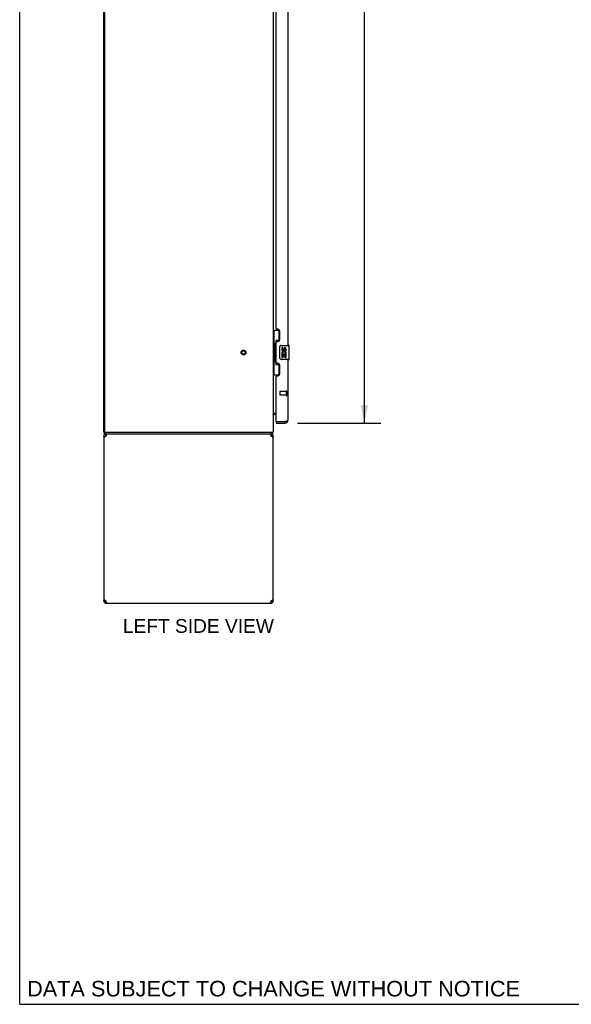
# Model space of a CAD drawing. Header units: inches. Extents: x 0 to 220, y 0 to 142.
# Tile 1 of 19: x 0 to 39, y 0 to 70. Entities that reach past the tile are written whole.
import ezdxf

# ---------------------------------------------------------------- set-up
doc = ezdxf.new("R2010")
doc.units = ezdxf.units.IN
doc.header["$LTSCALE"] = 12.090517
doc.header["$MEASUREMENT"] = 0
doc.linetypes.add('HIDDEN', pattern=[0.2, 0.1, -0.1])
doc.layers.get('0').update_dxf_attribs({"linetype": 'CONTINUOUS'})
for name, color, linetype in [('02___PRT_ALL_AXES', 7, 'CONTINUOUS'), ('DEFAULT_2', 8, 'HIDDEN'), ('DIMENSIONS', 7, 'CONTINUOUS')]:
    doc.layers.add(name, color=color, linetype=linetype)
doc.styles.get("Standard").update_dxf_attribs({"font": 'arial.ttf'})
doc.dimstyles.new('DIMSTYLE_1', dxfattribs={"dimtxt": 0.969828, "dimasz": 1.293103, "dimexe": 0.09, "dimexo": 0.07, "dimgap": 0.0375, "dimtad": 0, "dimtih": 1, "dimtoh": 1, "dimzin": 4, "dimdsep": 46, "dimtxsty": 'Standard', "dimblk": '_FILLED', "dimblk1": '_FILLED', "dimblk2": '_FILLED', "dimcen": 0.09, "dimazin": 1, "dimtfac": 1, "dimtdec": 3, "dimtofl": 0, "dimtmove": 0, "dimatfit": 3, "dimldrblk": '_FILLED', "dimfxl": 1, "dimtolj": 1, "dimtzin": 4, "dimarcsym": 0})

# ---------------------------------------------------------------- blocks, each defined once
blk = doc.blocks.new('_FILLED')
at = {"color": 0, "linetype": 'ByBlock'}
blk.add_solid([(0, 0), (-1, 0.2), (-1, -0.2)], dxfattribs=at)
blk = doc.blocks.new('*D18')
at = {"layer": 'DIMENSIONS', "color": 2, "linetype": 'Continuous'}
for p, q in [((19.662, 111.627), (25.559, 111.627)), ((24.395, 111.627), (24.395, 78.206)), ((24.395, 41.127), (24.395, 74.811)), ((19.662, 41.127), (25.559, 41.127))]:
    blk.add_line(p, q, dxfattribs=at)
at = {"layer": 'DIMENSIONS', "color": 2, "linetype": 'Continuous', "xscale": 1.2931034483, "yscale": 1.2931034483, "zscale": 1.2931034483}
for p, rotation in [((24.395, 111.627), 90), ((24.395, 41.127), 270)]:
    blk.add_blockref('_FILLED', p, dxfattribs=dict(at, rotation=rotation))
at = {"layer": 'DIMENSIONS', "color": 2, "linetype": 'Continuous', "insert": (24.395, 77.721), "char_height": 0.9698, "width": 4.9609, "attachment_point": 2, "line_spacing_factor": 0.9}
blk.add_mtext('70.50\\PDOORS', dxfattribs=at)

msp = doc.modelspace()

# ---------------------------------------------------------------- linework, layer by layer
at = {"color": 7, "linetype": 'Continuous'}
for p, q in [((0, 0), (0, 142.241)), ((17.945, 47.702), (18.386, 47.702)), ((17.984, 47.702), (17.984, 46.677)), ((18.349, 47.702), (18.349, 46.922)), ((18.085, 46.707), (18.085, 46.728)), ((18.349, 46.967), (18.122, 46.967)), ((18.122, 46.967), (18.122, 45.287)), ((17.963, 46.677), (18.085, 46.677)), ((17.963, 46.677), (17.963, 45.577)), ((18.085, 45.577), (18.085, 46.677)), ((18.409, 45.727), (18.409, 46.527)), ((18.508, 46.627), (19.048, 46.627)), ((19.063, 45.642), (19.063, 46.612)), ((17.963, 45.577), (18.085, 45.577)), ((17.984, 45.577), (17.984, 44.552)), ((18.085, 45.526), (18.085, 45.547)), ((18.349, 45.332), (18.349, 44.552)), ((19.048, 45.627), (18.508, 45.627)), ((18.122, 45.287), (18.349, 45.287)), ((17.945, 44.552), (18.386, 44.552)), ((18.149, 41.773), (18.088, 41.773)), ((18.149, 41.231), (18.169, 41.231)), ((18.149, 41.231), (18.149, 41.127)), ((18.757, 41.127), (18.757, 41.231)), ((5.997, 40.481), (5.945, 40.481)), ((5.997, 40.377), (5.997, 40.481)), ((17.868, 40.377), (17.868, 40.481)), ((17.895, 40.474), (17.885, 40.481)), ((5.945, 40.21), (6.049, 40.21)), ((5.997, 40.377), (17.868, 40.377)), ((6.112, 40.377), (6.112, 40.273)), ((6.131, 40.273), (6.112, 40.273)), ((17.779, 40.273), (17.76, 40.273)), ((17.779, 40.377), (17.779, 40.273)), ((17.839, 40.183), (17.837, 40.173)), ((17.841, 40.21), (17.945, 40.21)), ((6.052, 28.571), (6.053, 28.581)), ((6.07, 28.497), (6.07, 28.57)), ((17.82, 28.497), (17.82, 28.57)), ((6.049, 28.543), (5.945, 28.543)), ((6.112, 28.481), (6.131, 28.481)), ((6.112, 28.377), (6.112, 28.481)), ((17.76, 28.481), (17.779, 28.481)), ((17.779, 28.377), (17.779, 28.481)), ((17.945, 28.543), (17.841, 28.543)), ((0, 0), (219.828, 0))]:
    msp.add_line(p, q, dxfattribs=at)
at = {"color": 3, "linetype": 'Continuous'}
for p, q in [((5.945, 40.481), (5.945, 112.273)), ((5.997, 112.21), (5.997, 40.543)), ((17.945, 112.273), (17.945, 40.481)), ((19.003, 46.627), (19.003, 75.877)), ((18.149, 47.834), (18.149, 74.669)), ((18.269, 47.774), (18.209, 47.774)), ((18.399, 47.024), (18.399, 47.644)), ((18.149, 45.419), (18.149, 46.834)), ((18.209, 46.894), (18.269, 46.894)), ((18.269, 45.359), (18.209, 45.359)), ((19.003, 41.373), (19.003, 45.627)), ((18.399, 44.609), (18.399, 45.229)), ((18.149, 41.251), (18.149, 44.419)), ((18.209, 44.479), (18.269, 44.479)), ((17.945, 41.825), (18.149, 41.825)), ((18.149, 41.127), (18.757, 41.127)), ((18.169, 41.231), (18.757, 41.231)), ((18.757, 41.231), (18.788, 41.242)), ((18.788, 41.242), (18.807, 41.249)), ((18.807, 41.249), (18.819, 41.254)), ((18.819, 41.254), (18.831, 41.258)), ((18.831, 41.258), (18.843, 41.263)), ((18.843, 41.263), (18.86, 41.27)), ((5.997, 40.481), (17.945, 40.481)), ((5.945, 40.21), (5.945, 28.543)), ((6.112, 40.21), (6.12, 40.236)), ((6.12, 40.236), (6.127, 40.262)), ((17.703, 40.377), (17.71, 40.375)), ((17.771, 40.236), (17.779, 40.21)), ((17.945, 28.543), (17.945, 40.21)), ((6.12, 28.517), (6.112, 28.543)), ((6.112, 28.377), (17.779, 28.377)), ((17.771, 28.517), (17.764, 28.492)), ((17.779, 28.543), (17.771, 28.517))]:
    msp.add_line(p, q, dxfattribs=at)
at = {"color": 7, "linetype": 'Continuous'}
for points in [[(18.122, 46.943), (18.123, 46.94), (18.123, 46.936), (18.124, 46.932), (18.125, 46.928), (18.127, 46.923), (18.129, 46.918), (18.132, 46.912), (18.134, 46.906), (18.138, 46.9), (18.142, 46.893), (18.146, 46.886), (18.151, 46.878), (18.156, 46.869), (18.158, 46.866)], [(18.409, 46.527), (18.409, 46.533), (18.409, 46.539), (18.41, 46.545), (18.412, 46.551), (18.413, 46.557), (18.415, 46.563)], [(18.158, 45.388), (18.156, 45.384), (18.151, 45.376), (18.146, 45.368), (18.142, 45.361), (18.138, 45.354), (18.134, 45.347), (18.132, 45.341), (18.129, 45.336), (18.127, 45.331), (18.125, 45.326), (18.124, 45.322), (18.123, 45.318), (18.123, 45.314), (18.122, 45.311)], [(18.415, 45.691), (18.413, 45.696), (18.412, 45.702), (18.41, 45.708), (18.409, 45.714), (18.409, 45.721), (18.409, 45.727)], [(17.95, 41.741), (17.948, 41.743), (17.947, 41.745), (17.946, 41.746), (17.946, 41.748), (17.946, 41.749), (17.945, 41.75)], [(17.957, 41.733), (17.955, 41.735), (17.953, 41.737), (17.951, 41.739), (17.95, 41.741)], [(17.964, 41.728), (17.961, 41.73), (17.959, 41.731), (17.957, 41.733)], [(17.974, 41.717), (17.975, 41.717), (17.975, 41.717), (17.974, 41.718), (17.974, 41.719), (17.973, 41.72), (17.972, 41.721), (17.971, 41.722), (17.969, 41.723), (17.967, 41.725), (17.964, 41.728)], [(17.881, 40.412), (17.88, 40.407), (17.88, 40.403), (17.879, 40.398), (17.879, 40.395), (17.878, 40.391), (17.877, 40.388), (17.877, 40.385), (17.876, 40.383), (17.875, 40.381), (17.873, 40.379), (17.872, 40.378), (17.871, 40.377), (17.87, 40.377), (17.868, 40.377)], [(17.895, 40.474), (17.893, 40.471), (17.892, 40.469), (17.89, 40.465), (17.889, 40.462), (17.887, 40.457), (17.886, 40.453), (17.885, 40.448), (17.884, 40.443), (17.883, 40.438), (17.883, 40.433), (17.882, 40.428), (17.882, 40.422), (17.881, 40.412)], [(6.053, 40.173), (6.052, 40.183), (6.05, 40.197), (6.049, 40.21)], [(17.841, 40.21), (17.841, 40.197), (17.839, 40.183)], [(6.049, 28.543), (6.05, 28.557), (6.052, 28.571)], [(17.837, 28.581), (17.839, 28.571), (17.841, 28.557), (17.841, 28.543)]]:
    msp.add_lwpolyline(points, dxfattribs=at)
at = {"color": 3, "linetype": 'Continuous'}
for points in [[(18.86, 41.27), (18.865, 41.272), (18.871, 41.274), (18.877, 41.277), (18.882, 41.279), (18.887, 41.281), (18.893, 41.284), (18.898, 41.286), (18.903, 41.288), (18.908, 41.291), (18.913, 41.293), (18.918, 41.295), (18.922, 41.297), (18.927, 41.3), (18.931, 41.302), (18.936, 41.304), (18.94, 41.307), (18.944, 41.309), (18.948, 41.311), (18.952, 41.314), (18.956, 41.316), (18.959, 41.318), (18.963, 41.32), (18.966, 41.323), (18.969, 41.325), (18.972, 41.327), (18.975, 41.33), (18.978, 41.332), (18.981, 41.334), (18.983, 41.337), (18.986, 41.339), (18.988, 41.341), (18.99, 41.343), (18.992, 41.346), (18.994, 41.348), (18.996, 41.35), (18.997, 41.353), (18.998, 41.355), (19, 41.357), (19.001, 41.36), (19.001, 41.362), (19.002, 41.364), (19.003, 41.366), (19.003, 41.369), (19.003, 41.371), (19.003, 41.373)], [(5.994, 40.128), (5.98, 40.142), (5.968, 40.155), (5.958, 40.169), (5.951, 40.183), (5.947, 40.197), (5.945, 40.21)], [(6.069, 40.183), (6.048, 40.169), (6.029, 40.155), (6.011, 40.142), (5.994, 40.128)], [(6.112, 40.21), (6.09, 40.197), (6.069, 40.183)], [(6.127, 40.262), (6.135, 40.286), (6.142, 40.308), (6.15, 40.328), (6.158, 40.345), (6.165, 40.359), (6.173, 40.369), (6.18, 40.375), (6.188, 40.377)], [(17.71, 40.375), (17.718, 40.369), (17.726, 40.359), (17.733, 40.345), (17.741, 40.328), (17.748, 40.308), (17.756, 40.286)], [(17.756, 40.286), (17.764, 40.262), (17.771, 40.236)], [(17.843, 40.169), (17.822, 40.183), (17.801, 40.197), (17.779, 40.21)], [(17.897, 40.128), (17.88, 40.142), (17.862, 40.155), (17.843, 40.169)], [(17.945, 40.21), (17.944, 40.197), (17.94, 40.183), (17.933, 40.169), (17.923, 40.155), (17.911, 40.142), (17.897, 40.128)], [(5.945, 28.543), (5.947, 28.557), (5.951, 28.571), (5.958, 28.584), (5.968, 28.598), (5.98, 28.612), (5.994, 28.626)], [(5.994, 28.626), (6.011, 28.612), (6.029, 28.598), (6.048, 28.584)], [(6.048, 28.584), (6.069, 28.571), (6.09, 28.557), (6.112, 28.543)], [(17.779, 28.543), (17.801, 28.557), (17.822, 28.571)], [(17.822, 28.571), (17.843, 28.584), (17.862, 28.598), (17.88, 28.612), (17.897, 28.626)], [(17.897, 28.626), (17.911, 28.612), (17.923, 28.598), (17.933, 28.584), (17.94, 28.571), (17.944, 28.557), (17.945, 28.543)], [(6.135, 28.468), (6.127, 28.492), (6.12, 28.517)], [(6.188, 28.377), (6.18, 28.379), (6.173, 28.385), (6.165, 28.395), (6.158, 28.409), (6.15, 28.426), (6.142, 28.445), (6.135, 28.468)], [(17.764, 28.492), (17.756, 28.468), (17.748, 28.445), (17.741, 28.426), (17.733, 28.409), (17.726, 28.395), (17.718, 28.385), (17.71, 28.379), (17.703, 28.377)]]:
    msp.add_lwpolyline(points, dxfattribs=at)
for centre, radius, start, end in [((18.209, 47.834), 0.06, 180, 270), ((18.269, 47.644), 0.13, 0, 90), ((18.209, 46.834), 0.06, 90, 180), ((18.269, 47.024), 0.13, 270, 360), ((18.209, 45.419), 0.06, 180, 270), ((18.269, 45.229), 0.13, 0, 90), ((18.269, 44.609), 0.13, 270, 360), ((18.209, 44.419), 0.06, 90, 180), ((18.169, 41.251), 0.02, 180, 270), ((18.757, 41.373), 0.246, 270, 360), ((6.06, 40.543), 0.0625, 180, 270), ((6.112, 40.21), 0.167, 90, 180), ((17.779, 40.21), 0.167, 0, 90), ((6.112, 28.543), 0.167, 180, 270), ((17.779, 28.543), 0.167, 270, 360)]:
    msp.add_arc(centre, radius, start, end, dxfattribs=at)
at = {"color": 7, "linetype": 'Continuous'}
for centre, radius, start, end in [((18.508, 46.527), 0.1, 90, 158.79459), ((19.048, 46.612), 0.015, 0, 90), ((18.508, 45.727), 0.1, 201.20502, 270), ((19.048, 45.642), 0.015, 270, 360), ((18.088, 41.63), 0.142, 90, 180), ((18.757, 41.373), 0.142, 270, 311.36571), ((18.839, 41.517), 0.26, 267.3791, 270), ((17.699, 40.623), 0.246, 322.60593, 324.66952), ((6.112, 40.21), 0.0625, 90, 180), ((17.779, 40.21), 0.0625, 0, 90), ((6.112, 28.543), 0.0625, 180, 270), ((17.779, 28.543), 0.0625, 270, 360)]:
    msp.add_arc(centre, radius, start, end, dxfattribs=at)
for centre, start_param, end_param in [((18.19, 46.717), 0.699287, 1.51401), ((18.19, 46.717), -4.655602, -3.84088), ((18.19, 45.536), 0.699287, 1.51401), ((18.19, 45.536), -4.655602, -3.84088)]:
    msp.add_ellipse(centre, major_axis=(0, 0.18), ratio=0.579493, start_param=start_param, end_param=end_param, dxfattribs=at)
at = {"layer": '02___PRT_ALL_AXES', "color": 7, "linetype": 'Continuous'}
for p, q in [((18.609, 46.473), (18.546, 46.473)), ((18.546, 46.473), (18.546, 46.336)), ((18.564, 46.011), (18.546, 46.011)), ((18.546, 46.011), (18.546, 45.781)), ((18.599, 46.011), (18.626, 46.031)), ((18.599, 46.011), (18.86, 46.011)), ((18.609, 46.336), (18.609, 46.473)), ((18.674, 46.399), (18.674, 46.33)), ((18.735, 46.336), (18.735, 46.378)), ((18.79, 46.047), (18.848, 46.022)), ((18.798, 46.378), (18.798, 46.242)), ((18.798, 46.242), (18.86, 46.242)), ((18.86, 46.242), (18.86, 46.378)), ((18.86, 45.781), (18.86, 46.011)), ((18.546, 45.781), (18.609, 45.781)), ((18.609, 45.948), (18.674, 45.948)), ((18.609, 45.781), (18.609, 45.948)), ((18.674, 45.948), (18.674, 45.812)), ((18.674, 45.812), (18.735, 45.812)), ((18.735, 45.948), (18.798, 45.948)), ((18.735, 45.812), (18.735, 45.948)), ((18.798, 45.948), (18.798, 45.781)), ((18.798, 45.781), (18.86, 45.781))]:
    msp.add_line(p, q, dxfattribs=at)
at = {"layer": '02___PRT_ALL_AXES', "color": 8, "linetype": 'HIDDEN'}
for p, q in [((18.856, 43.355), (18.409, 43.355)), ((18.856, 43.355), (18.856, 43.107)), ((18.856, 43.107), (18.409, 43.107))]:
    msp.add_line(p, q, dxfattribs=at)
msp.add_circle((15.841, 46.127), 0.124, dxfattribs=at)
at = {"layer": '02___PRT_ALL_AXES', "color": 7, "linetype": 'Continuous'}
for centre, radius, start, end in [((18.64, 46.336), 0.0943, 180, 360), ((18.7, 46.085), 0.154, 161.41988, 206.19629), ((18.703, 46.085), 0.157, 336.59665, 161.87913), ((18.703, 46.085), 0.157, 205.73705, 207.8532), ((18.64, 46.336), 0.0314, 180, 261.22946), ((18.703, 46.085), 0.0943, 336.59665, 215.11217), ((18.64, 46.341), 0.0362, 263.42855, 341.76278), ((18.766, 46.378), 0.0943, 68.69989, 167.43379), ((18.766, 46.378), 0.0314, 0, 180.04847), ((18.766, 46.378), 0.0943, 0, 68.67039)]:
    msp.add_arc(centre, radius, start, end, dxfattribs=at)
at = {"layer": 'DEFAULT_2', "color": 8, "linetype": 'HIDDEN'}
for p, q in [((18.399, 43.345), (18.399, 43.117)), ((18.856, 43.373), (18.856, 43.089)), ((18.899, 43.373), (18.899, 43.089))]:
    msp.add_line(p, q, dxfattribs=at)
for radius in [0.164, 0.124]:
    msp.add_circle((15.841, 46.127), radius, dxfattribs=at)
for centre, radius, start, end in [((18.409, 43.345), 0.01, 90, 180), ((18.878, 43.373), 0.0215, 0, 180), ((18.409, 43.117), 0.01, 180, 270), ((18.878, 43.089), 0.0215, 180, 360)]:
    msp.add_arc(centre, radius, start, end, dxfattribs=at)

# ---------------------------------------------------------------- texts
at = {"layer": 'DIMENSIONS', "color": 2, "linetype": 'Continuous', "attachment_point": 2, "line_spacing_factor": 0.9}
for s, insert, char_height, width in [('LEFT SIDE VIEW', (12.645, 27.257), 0.96983, 10.6645), ('DATA SUBJECT TO CHANGE WITHOUT NOTICE', (17.966, 1.657), 1.09914, 34.82102)]:
    msp.add_mtext(s, dxfattribs=dict(at, insert=insert, char_height=char_height, width=width))

# ---------------------------------------------------------------- dimensions: what is measured, and where the dimension line sits
at = {"layer": 'DIMENSIONS', "color": 2, "linetype": 'Continuous'}
dim = msp.add_linear_dim(base=(24.395, 111.627), p1=(19.592, 41.127), p2=(19.592, 111.627), angle=90, text='<>\\PDOORS', dimstyle='DIMSTYLE_1', dxfattribs=at)
dim.commit()
dim.dimension.update_dxf_attribs({"geometry": '*D18', "text_midpoint": (24.395, 76.509), "dimtype": 160})

doc.saveas('drawing.dxf')
